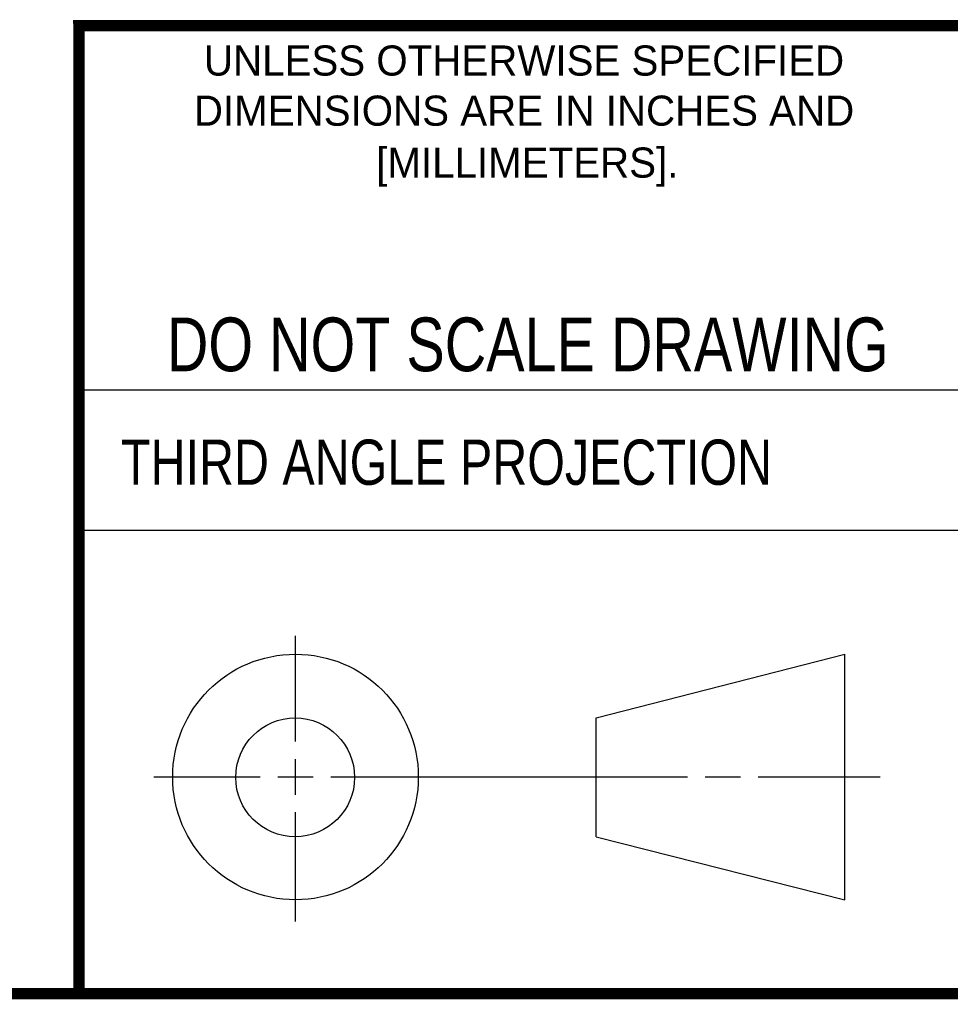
# Model space of a CAD drawing. Header units: inches. Extents: x 0.2 to 16.8, y 0.1 to 10.8.
# Tile 11 of 23: x 11.4 to 13, y 0.2 to 2. Entities that reach past the tile are written whole.
import ezdxf
from ezdxf.enums import TextEntityAlignment as Align

# ---------------------------------------------------------------- set-up
doc = ezdxf.new("R2010")
doc.units = ezdxf.units.IN
doc.header["$LTSCALE"] = 0.935
doc.header["$MEASUREMENT"] = 0
doc.layers.get('0').update_dxf_attribs({"linetype": 'CONTINUOUS'})
doc.styles.get("Standard").update_dxf_attribs({"font": 'txt', "width": 0.8})

msp = doc.modelspace()

# ---------------------------------------------------------------- linework, layer by layer
at = {"color": 2, "linetype": 'CONTINUOUS'}
for p, q in [((11.482, 1.3265), (13.0653, 1.3265)), ((13.0653, 1.0776), (11.482, 1.0776)), ((11.8648, 0.7044), (11.8648, 0.8912)), ((11.8648, 0.6106), (11.8648, 0.6731)), ((11.6146, 0.6419), (11.8023, 0.6419)), ((11.8335, 0.6419), (11.896, 0.6419)), ((11.9273, 0.6419), (12.5575, 0.6419)), ((12.5888, 0.6419), (12.6513, 0.6419)), ((12.6825, 0.6419), (12.8983, 0.6419)), ((11.8648, 0.3866), (11.8648, 0.5794))]:
    msp.add_line(p, q, dxfattribs=at)
at = {"color": 7, "linetype": 'CONTINUOUS'}
for p, q in [((12.3963, 0.7462), (12.8358, 0.859)), ((12.8358, 0.4248), (12.8358, 0.859)), ((12.3963, 0.5362), (12.3963, 0.7462)), ((12.3963, 0.5362), (12.8358, 0.4248))]:
    msp.add_line(p, q, dxfattribs=at)
at = {"color": 7, "linetype": 'CONTINUOUS', "const_width": 0.02}
for points in [[(11.4718, 1.9702), (16.75, 1.9707)], [(11.482, 0.25), (11.482, 1.9707)], [(0.25, 0.2586), (16.75, 0.2586)]]:
    msp.add_lwpolyline(points, dxfattribs=at)
at = {"color": 7, "linetype": 'CONTINUOUS'}
for centre, radius in [((11.8648, 0.6419), 0.2171), ((11.8642, 0.6412), 0.105)]:
    msp.add_circle(centre, radius, dxfattribs=at)

# ---------------------------------------------------------------- texts
at = {"color": 2, "linetype": 'CONTINUOUS'}
for s, p in [('UNLESS OTHERWISE SPECIFIED', (12.2688, 1.8819)), ('DIMENSIONS ARE IN INCHES AND', (12.2688, 1.7933)), ('[MILLIMETERS].', (12.2746, 1.7015))]:
    msp.add_text(s, height=0.053254, dxfattribs=at).set_placement(p, align=Align.CENTER)
at = {"color": 7, "linetype": 'CONTINUOUS', "width": 0.8}
msp.add_text('DO NOT SCALE DRAWING', height=0.095, dxfattribs=at).set_placement((12.2754, 1.3592), align=Align.CENTER)
at = {"color": 2, "linetype": 'CONTINUOUS', "width": 0.8}
msp.add_text('THIRD ANGLE PROJECTION', height=0.08, dxfattribs=at).set_placement((11.5564, 1.1584))

doc.saveas('drawing.dxf')
